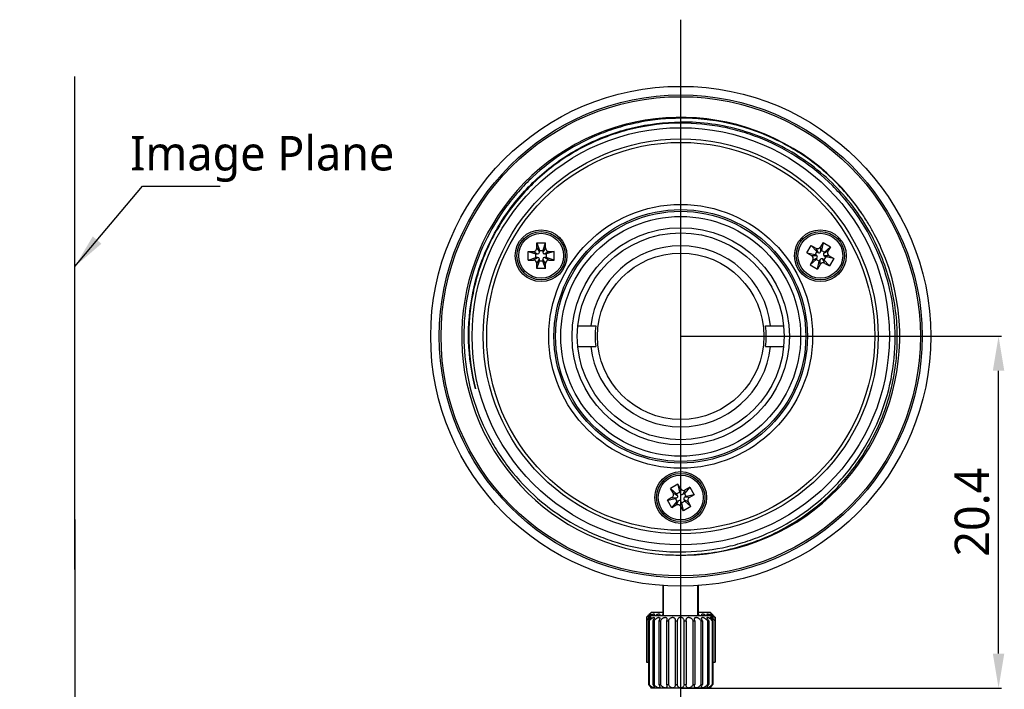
# Model space of a CAD drawing. Extents: x 678 to 799, y -56 to 8.
# Tile 8 of 8: x 742 to 799, y -37 to 2. Entities that reach past the tile are written whole.
import ezdxf

# ---------------------------------------------------------------- set-up
doc = ezdxf.new("R2010")
doc.units = 0
doc.header["$LTSCALE"] = 0.5
doc.header["$MEASUREMENT"] = 0
for name, color, linetype in [('1', 7, 'Continuous'), ('C-MOUNT_DXF_CONTINUOUS_LINE', 7, 'Continuous'), ('DIAPHRAGM-CYDXF_CONTINUOUS_LINE', 7, 'Continuous'), ('FLMC01-101_DXF_CONTINUOUS_LINE', 7, 'Continuous'), ('M1640_DXF_CONTINUOUS_LINE', 7, 'Continuous'), ('M2D5X4D5_DXF_CONTINUOUS_LINE', 7, 'Continuous'), ('PRESSING-RINDXF_CONTINUOUS_LINE', 7, 'Continuous')]:
    doc.layers.add(name, color=color, linetype=linetype)
doc.styles.get("Standard").update_dxf_attribs({"font": 'Roboto-Regular.ttf'})
doc.styles.add('TXT', font='Roboto-Regular.ttf')
doc.dimstyles.get("Standard").update_dxf_attribs({"dimtxt": 0.18, "dimasz": 0.18, "dimexe": 0.18, "dimexo": 0.0625, "dimgap": 0.09, "dimtad": 0, "dimdec": 4, "dimzin": 0, "dimdsep": 46, "dimtxsty": 'STANDARD', "dimcen": 0.09, "dimadec": 0, "dimazin": 0, "dimtfac": 1, "dimtdec": 4, "dimtofl": 0, "dimtmove": 0, "dimatfit": 3, "dimfxl": 1, "dimtolj": 1, "dimtzin": 0, "dimarcsym": 0})

# ---------------------------------------------------------------- blocks, each defined once
blk = doc.blocks.new('*D22')
at = {"layer": '1', "color": 0, "linetype": 'Continuous', "lineweight": -2}
for p, q in [((728.008, -30.012), (728.008, -48.488)), ((745.534, -29.741), (745.534, -48.488)), ((743.534, -48.308), (730.008, -48.308)), ((745.534, -48.308), (763.175, -48.308))]:
    blk.add_line(p, q, dxfattribs=at)
at = {"layer": '1', "color": 0, "linetype": 'Continuous'}
for points in [[(730.008, -47.974), (730.008, -48.641), (728.008, -48.308)], [(743.534, -48.641), (743.534, -47.974), (745.534, -48.308)]]:
    blk.add_solid(points, dxfattribs=at)
at = {"layer": 'Defpoints', "color": 0, "linetype": 'Continuous'}
for p in [(745.534, -29.679), (728.008, -29.95), (728.008, -48.308)]:
    blk.add_point(p, dxfattribs=at)
at = {"layer": '1', "color": 0, "linetype": 'Continuous', "insert": (755.822, -46.78), "char_height": 2, "attachment_point": 5}
blk.add_mtext('\\A1;17.526%%P0.2', dxfattribs=at)
blk = doc.blocks.new('*D23')
at = {"layer": '1', "color": 0, "linetype": 'Continuous', "lineweight": -2}
for p, q in [((745.535, -29.941), (745.535, -55.389)), ((688.135, -30.334), (688.135, -55.389)), ((743.535, -55.209), (690.135, -55.209))]:
    blk.add_line(p, q, dxfattribs=at)
at = {"layer": '1', "color": 0, "linetype": 'Continuous'}
for points in [[(690.135, -54.876), (690.135, -55.543), (688.135, -55.209)], [(743.535, -55.543), (743.535, -54.876), (745.535, -55.209)]]:
    blk.add_solid(points, dxfattribs=at)
at = {"layer": 'Defpoints', "color": 0, "linetype": 'Continuous'}
for p in [(745.535, -29.878), (688.135, -30.271), (688.135, -55.209)]:
    blk.add_point(p, dxfattribs=at)
at = {"layer": '1', "color": 0, "linetype": 'Continuous', "insert": (716.907, -53.682), "char_height": 2, "attachment_point": 5}
blk.add_mtext('\\A1;57.40%%P0.5', dxfattribs=at)
blk = doc.blocks.new('*D29')
at = {"layer": '1', "color": 0, "linetype": 'Continuous', "lineweight": -2}
for p, q in [((732.208, -26.882), (732.208, -41.625)), ((745.534, -26.882), (745.534, -41.625)), ((734.208, -41.445), (743.534, -41.445)), ((745.534, -41.445), (761.359, -41.445))]:
    blk.add_line(p, q, dxfattribs=at)
at = {"layer": '1', "color": 0, "linetype": 'Continuous'}
for points in [[(734.208, -41.112), (734.208, -41.778), (732.208, -41.445)], [(743.534, -41.778), (743.534, -41.112), (745.534, -41.445)]]:
    blk.add_solid(points, dxfattribs=at)
at = {"layer": 'Defpoints', "color": 0, "linetype": 'Continuous'}
for p in [(732.208, -26.82), (745.534, -26.82), (745.534, -41.445)]:
    blk.add_point(p, dxfattribs=at)
at = {"layer": '1', "color": 0, "linetype": 'Continuous', "insert": (755.034, -39.918), "char_height": 2, "attachment_point": 5}
blk.add_mtext('\\A1;13.33%%P0.1', dxfattribs=at)
blk = doc.blocks.new('*D28')
at = {"layer": '1', "color": 0, "linetype": 'Continuous', "lineweight": -2}
for p, q in [((780.73, -16.247), (799.28, -16.247)), ((799.1, -34.647), (799.1, -18.247)), ((780.714, -36.647), (799.28, -36.647))]:
    blk.add_line(p, q, dxfattribs=at)
at = {"layer": '1', "color": 0, "linetype": 'Continuous'}
for points in [[(799.433, -18.247), (798.767, -18.247), (799.1, -16.247)], [(798.767, -34.647), (799.433, -34.647), (799.1, -36.647)]]:
    blk.add_solid(points, dxfattribs=at)
at = {"layer": 'Defpoints', "color": 0, "linetype": 'Continuous'}
for p in [(780.668, -16.247), (799.1, -16.247), (780.651, -36.647)]:
    blk.add_point(p, dxfattribs=at)
at = {"layer": '1', "color": 0, "linetype": 'Continuous', "insert": (797.573, -26.447), "char_height": 2, "attachment_point": 5, "rotation": 90}
blk.add_mtext('\\A1;20.4', dxfattribs=at)

msp = doc.modelspace()

# ---------------------------------------------------------------- linework, layer by layer
for p, q in [((780.6677, -39.6211), (780.6677, 2.1194)), ((745.5337, -29.7656), (745.5337, -1.1726)), ((780.6677, -16.2468), (798.9486, -16.2468))]:
    msp.add_line(p, q)
at = {"layer": 'C-MOUNT_DXF_CONTINUOUS_LINE', "linetype": 'Continuous'}
for radius in [14, 13.9]:
    msp.add_circle((780.6677, -16.2468), radius, dxfattribs=at)
at = {"layer": 'C-MOUNT_DXF_CONTINUOUS_LINE', "color": 7, "linetype": 'Continuous'}
for centre, radius in [((780.6677, -16.2468), 12.1), ((780.6677, -16.2468), 11.45), ((780.6677, -16.2468), 11.25), ((780.6677, -16.2468), 7.65), ((780.6677, -16.2468), 7.35), ((772.5704, -11.5718), 1.5), ((788.765, -11.5718), 1.5), ((780.6677, -25.5968), 1.5)]:
    msp.add_circle(centre, radius, dxfattribs=at)
at = {"layer": 'C-MOUNT_DXF_CONTINUOUS_LINE', "linetype": 'Continuous'}
for centre, radius, start, end in [((780.6677, -16.2468), 12.7, 34.15611, 23.68027), ((780.5849, -16.2402), 12.6958, 262.72162, 270.40175), ((780.6256, -16.2192), 12.5342, 262.58251, 270.19227)]:
    msp.add_arc(centre, radius, start, end, dxfattribs=at)
at = {"layer": 'C-MOUNT_DXF_CONTINUOUS_LINE', "color": 7, "linetype": 'Continuous'}
for centre, radius, start, end in [((780.6911, -16.2863), 12.6947, 40.62556, 40.92737), ((780.6969, -16.2814), 12.6871, 36.36587, 40.62575), ((780.723, -16.2617), 12.6544, 34.34236, 36.3641), ((780.6765, -16.293), 12.7104, 30.86877, 34.34041), ((780.6545, -16.3063), 12.7362, 27.85666, 30.86979), ((780.688, -16.2888), 12.6983, 25.07925, 27.85716), ((780.7408, -16.2638), 12.64, 23.88377, 25.0782)]:
    msp.add_arc(centre, radius, start, end, dxfattribs=at)
at = {"layer": 'C-MOUNT_DXF_CONTINUOUS_LINE', "linetype": 'Continuous'}
for points, knots in [([(780.6677, -3.599), (779.8805, -3.6018), (778.6956, -3.7173), (777.1627, -4.0883), (775.6706, -4.601), (773.9059, -5.5005), (772.3398, -6.7134), (771.2402, -7.8445), (770.2513, -9.0736), (769.2378, -10.7762), (768.4257, -13.0088), (768.0446, -15.354), (768.1087, -17.7292), (768.6158, -20.0501), (769.3937, -21.8726), (770.2114, -23.2217), (771.152, -24.4882), (772.5456, -25.8963), (774.1789, -27.0173), (775.5923, -27.718), (777.0652, -28.2823), (778.2264, -28.5468), (779.0075, -28.6484)], [0, 0, 0, 0, 0.0624726, 0.0937609, 0.1250342, 0.1875078, 0.2499869, 0.2812608, 0.3125355, 0.3750213, 0.4375082, 0.4999901, 0.5624701, 0.6249537, 0.6874406, 0.7187183, 0.7499943, 0.8124727, 0.8749515, 0.9062223, 0.9374931, 1, 1, 1, 1]), ([(780.6677, -28.7533), (781.4802, -28.7503), (782.7036, -28.626), (784.2819, -28.2266), (785.8143, -27.6752), (787.6173, -26.7089), (789.1977, -25.41), (790.2912, -24.2033), (791.2615, -22.8954), (792.2272, -21.0914), (792.941, -18.7442), (793.1836, -16.3026), (792.9451, -13.8605), (792.2348, -11.5122), (791.2705, -9.7073), (790.3006, -8.3991), (789.2068, -7.1927), (787.6248, -5.8954), (785.8192, -4.9335), (784.2847, -4.3878), (782.7045, -3.9958), (781.4802, -3.8789), (780.6677, -3.8819)], [0, 0, 0, 0, 0.0624747, 0.0937641, 0.1250391, 0.1875139, 0.2499925, 0.2812695, 0.3125483, 0.3750343, 0.4375199, 0.5000007, 0.5624818, 0.6249675, 0.6874534, 0.7187324, 0.7500096, 0.8124873, 0.8749614, 0.9062367, 0.9375262, 1, 1, 1, 1]), ([(780.6739, -28.9357), (781.1948, -28.9321), (782.2371, -28.8607), (784.2837, -28.4634), (786.7276, -27.4968), (789.2829, -25.6564), (791.3104, -23.2465), (792.4561, -20.8811), (793.0021, -18.869), (793.2219, -17.3184), (793.2478, -15.7527), (793.0788, -14.1959), (792.7182, -12.6723), (792.3529, -11.6938), (792.1408, -11.2184)], [0, 0, 0, 0, 0.0625925, 0.1251487, 0.2500219, 0.3748996, 0.499776, 0.6246516, 0.68721, 0.7497678, 0.8123258, 0.874884, 0.9374416, 1, 1, 1, 1])]:
    msp.add_open_spline(points, degree=3, knots=knots, dxfattribs=at)
at = {"layer": 'C-MOUNT_DXF_CONTINUOUS_LINE', "color": 7, "linetype": 'Continuous'}
for points, knots in [([(768.7695, -19.297), (768.531, -18.3918), (768.261, -16.5198), (768.5039, -13.6988), (769.379, -11.0046), (770.8408, -8.5785), (772.8122, -6.545), (775.1916, -5.0084), (777.8542, -4.0466), (779.7317, -3.821), (780.6677, -3.8149)], [0, 0, 0, 0, 0.1250038, 0.2499951, 0.3750033, 0.5000081, 0.6250047, 0.7500017, 0.8749953, 1, 1, 1, 1]), ([(780.6677, -3.8819), (779.7342, -3.8853), (777.8612, -4.1053), (775.2037, -5.0587), (772.8279, -6.5866), (770.8583, -8.6112), (769.3964, -11.0282), (768.5186, -13.7134), (768.2701, -16.5261), (768.5344, -18.3936), (768.7695, -19.297)], [0, 0, 0, 0, 0.1250037, 0.2499965, 0.374993, 0.4999894, 0.6249944, 0.7500031, 0.8749952, 1, 1, 1, 1]), ([(790.2825, -7.97), (789.6889, -7.2854), (788.35, -6.0399), (785.9929, -4.6457), (783.3928, -3.7855), (781.5738, -3.5957), (780.6677, -3.599)], [0, 0, 0, 0, 0.2499837, 0.4999904, 0.7499869, 1, 1, 1, 1]), ([(792.1408, -11.2184), (791.8958, -10.669), (791.3255, -9.6043), (790.2502, -8.1478), (788.9761, -6.8611), (787.5299, -5.7714), (785.9419, -4.9016), (784.2446, -4.27), (782.4743, -3.8908), (781.2689, -3.8109), (780.6677, -3.8149)], [0, 0, 0, 0, 0.1249999, 0.2500002, 0.3750002, 0.5000031, 0.6250003, 0.7499853, 0.8750428, 1, 1, 1, 1])]:
    msp.add_open_spline(points, degree=3, knots=knots, dxfattribs=at)
at = {"layer": 'DIAPHRAGM-CYDXF_CONTINUOUS_LINE', "linetype": 'Continuous'}
msp.add_circle((780.6677, -16.2468), 14.5, dxfattribs=at)
at = {"layer": 'FLMC01-101_DXF_CONTINUOUS_LINE', "color": 7, "linetype": 'Continuous'}
for radius in [7.255, 6.955, 6.3, 6]:
    msp.add_circle((780.6677, -16.2468), radius, dxfattribs=at)
at = {"layer": 'M1640_DXF_CONTINUOUS_LINE', "color": 7, "linetype": 'Continuous'}
for p, q in [((772.3204, -10.8218), (772.8204, -10.8218)), ((772.3204, -10.8218), (772.4704, -11.2718)), ((772.3204, -11.1209), (772.3204, -10.8218)), ((772.8204, -10.8218), (772.8154, -10.8366)), ((772.8204, -11.1209), (772.8204, -10.8218)), ((788.9235, -10.7973), (788.774, -11.0564)), ((788.9235, -10.7973), (788.8284, -11.262)), ((788.9235, -10.7973), (789.3565, -11.0473)), ((771.8204, -11.3218), (772.1195, -11.3218)), ((771.8204, -11.3218), (772.2704, -11.4718)), ((771.8204, -11.8218), (771.8204, -11.3218)), ((772.1195, -11.3218), (772.3699, -11.4718)), ((772.3204, -11.1209), (772.4704, -11.3714)), ((772.4704, -11.2718), (772.6704, -11.2718)), ((772.4704, -11.3714), (772.4704, -11.2718)), ((772.811, -10.8499), (772.6704, -11.2718)), ((772.8204, -11.1209), (772.6704, -11.3714)), ((772.6704, -11.2718), (772.6704, -11.3714)), ((773.0212, -11.3218), (772.7708, -11.4718)), ((773.3204, -11.3218), (772.8704, -11.4718)), ((773.0212, -11.3218), (773.3204, -11.3218)), ((773.3204, -11.8218), (773.3204, -11.3218)), ((787.9905, -11.4134), (788.2405, -10.9803)), ((787.9905, -11.4134), (788.4552, -11.5084)), ((787.9905, -11.4134), (788.2495, -11.5629)), ((788.2405, -10.9803), (788.4995, -11.1299)), ((788.2405, -10.9803), (788.5552, -11.3352)), ((788.5552, -11.3352), (788.4552, -11.5084)), ((788.4995, -11.1299), (788.6414, -11.385)), ((788.5552, -11.3352), (788.6414, -11.385)), ((788.774, -11.0564), (788.7786, -11.3483)), ((788.7786, -11.3483), (788.8284, -11.262)), ((788.8284, -11.262), (789.0016, -11.362)), ((789.207, -11.3064), (788.9519, -11.4483)), ((789.0016, -11.362), (788.9519, -11.4483)), ((789.3565, -11.0473), (789.0016, -11.362)), ((789.3565, -11.0473), (789.207, -11.3064)), ((771.8204, -11.8218), (772.2704, -11.6718)), ((771.8204, -11.8218), (772.1195, -11.8218)), ((772.1195, -11.8218), (772.3699, -11.6718)), ((772.2704, -11.4718), (772.3699, -11.4718)), ((772.2704, -11.6718), (772.2704, -11.4718)), ((772.3699, -11.6718), (772.2704, -11.6718)), ((772.3204, -12.0227), (772.4704, -11.7723)), ((772.3204, -12.3218), (772.4704, -11.8718)), ((772.4704, -11.8718), (772.4704, -11.7723)), ((772.4704, -11.8718), (772.6704, -11.8718)), ((772.8204, -12.0227), (772.6704, -11.7723)), ((772.6704, -11.7723), (772.6704, -11.8718)), ((772.8204, -12.3218), (772.6704, -11.8718)), ((772.7708, -11.4718), (772.8704, -11.4718)), ((772.8704, -11.6718), (772.7708, -11.6718)), ((773.0212, -11.8218), (772.7708, -11.6718)), ((772.8704, -11.4718), (772.8704, -11.6718)), ((773.3204, -11.8218), (772.8704, -11.6718)), ((773.0212, -11.8218), (773.3204, -11.8218)), ((788.1735, -12.0964), (788.5284, -11.7817)), ((788.3231, -11.8373), (788.1735, -12.0964)), ((788.2495, -11.5629), (788.5414, -11.5582)), ((788.3231, -11.8373), (788.5782, -11.6954)), ((788.5414, -11.5582), (788.4552, -11.5084)), ((788.5284, -11.7817), (788.5782, -11.6954)), ((788.7016, -11.8817), (788.5284, -11.7817)), ((788.6065, -12.3464), (788.7016, -11.8817)), ((788.7514, -11.7954), (788.7016, -11.8817)), ((788.7561, -12.0873), (788.7514, -11.7954)), ((788.9748, -11.8084), (788.8886, -11.7587)), ((789.0305, -12.0138), (788.8886, -11.7587)), ((789.0748, -11.6352), (788.9748, -11.8084)), ((789.2699, -12.1412), (788.9748, -11.8084)), ((789.2805, -11.5808), (788.9886, -11.5855)), ((788.9886, -11.5855), (789.0748, -11.6352)), ((789.5395, -11.7303), (789.0748, -11.6352)), ((789.2805, -11.5808), (789.5395, -11.7303)), ((789.5395, -11.7303), (789.2895, -12.1634)), ((772.3204, -12.3218), (772.3204, -12.0227)), ((772.8204, -12.3218), (772.3204, -12.3218)), ((772.8204, -12.3218), (772.8204, -12.0227)), ((788.1735, -12.0964), (788.6065, -12.3464)), ((788.7561, -12.0873), (788.6065, -12.3464)), ((789.0305, -12.0138), (789.2895, -12.1634)), ((789.2895, -12.1634), (789.2792, -12.1517)), ((780.5092, -24.8223), (780.0762, -25.0723)), ((780.0762, -25.0723), (780.4311, -25.387)), ((780.2257, -25.3314), (780.0762, -25.0723)), ((780.6587, -25.0814), (780.5092, -24.8223)), ((780.5092, -24.8223), (780.6043, -25.287)), ((780.6587, -25.0814), (780.6541, -25.3733)), ((781.1922, -25.0053), (780.8775, -25.3602)), ((781.1922, -25.0053), (780.9332, -25.1549)), ((781.1922, -25.0053), (781.4422, -25.4384)), ((780.1522, -25.6058), (779.8932, -25.7553)), ((779.8932, -25.7553), (780.3579, -25.6602)), ((780.1522, -25.6058), (780.4441, -25.6105)), ((780.2257, -25.3314), (780.4809, -25.4733)), ((780.3579, -25.6602), (780.4441, -25.6105)), ((780.4579, -25.8334), (780.3579, -25.6602)), ((780.4311, -25.387), (780.6043, -25.287)), ((780.4809, -25.4733), (780.4311, -25.387)), ((780.6043, -25.287), (780.6541, -25.3733)), ((780.9332, -25.1549), (780.7913, -25.41)), ((780.7913, -25.41), (780.8775, -25.3602)), ((780.9775, -25.5334), (780.8775, -25.3602)), ((780.9775, -25.5334), (780.8913, -25.5832)), ((781.1832, -25.5879), (780.8913, -25.5832)), ((781.4422, -25.4384), (780.9775, -25.5334)), ((781.4422, -25.4384), (781.1832, -25.5879)), ((780.1432, -26.1884), (779.8932, -25.7553)), ((780.1432, -26.1884), (780.4579, -25.8334)), ((780.4022, -26.0388), (780.1432, -26.1884)), ((780.4022, -26.0388), (780.5441, -25.7837)), ((780.5441, -25.7837), (780.4579, -25.8334)), ((780.6766, -26.1123), (780.6813, -25.8204)), ((780.8262, -26.3714), (780.6766, -26.1123)), ((780.7311, -25.9067), (780.6813, -25.8204)), ((780.9043, -25.8067), (780.7311, -25.9067)), ((780.8262, -26.3714), (780.7311, -25.9067)), ((781.2592, -26.1214), (780.8262, -26.3714)), ((781.1096, -25.8623), (780.8545, -25.7204)), ((780.8545, -25.7204), (780.9043, -25.8067)), ((781.2592, -26.1214), (780.9043, -25.8067)), ((781.2592, -26.1214), (781.1096, -25.8623))]:
    msp.add_line(p, q, dxfattribs=at)
for centre, radius in [((772.5704, -11.5718), 1.4), ((772.5704, -11.5718), 1.3), ((788.765, -11.5718), 1.4), ((788.765, -11.5718), 1.3), ((780.6677, -25.5968), 1.4), ((780.6677, -25.5968), 1.3)]:
    msp.add_circle(centre, radius, dxfattribs=at)
for centre, major_axis, start_param, end_param in [((772.0984, -11.0999), (-0.1642, 0.1642), 2.403605, 3.8795803), ((772.3594, -11.3609), (-0.0821, 0.0821), -3.8795803, -2.403605), ((772.7813, -11.3609), (0.0821, 0.0821), 2.403605, 3.8795803), ((773.0423, -11.0999), (0.1642, 0.1642), 2.403605, 3.8795803), ((788.5923, -10.9272), (-0.0601, 0.2243), 2.403605, 3.8795803), ((788.6878, -11.2837), (-0.03, 0.1121), -3.8795803, -2.403605), ((789.4097, -11.3991), (0.2243, 0.0601), 2.403605, 3.8795803), ((772.0984, -12.0438), (-0.1642, -0.1642), 2.403605, 3.8795803), ((772.3594, -11.7828), (0.0821, 0.0821), -0.7379877, 0.7379877), ((772.7813, -11.7828), (0.0821, -0.0821), 2.403605, 3.8795803), ((773.0423, -12.0438), (0.1642, -0.1642), 2.403605, 3.8795803), ((788.1204, -11.7446), (-0.2243, -0.0601), 2.403605, 3.8795803), ((788.4769, -11.6491), (0.1121, 0.03), -0.7379877, 0.7379877), ((788.8422, -11.86), (-0.03, 0.1121), -0.7379877, 0.7379877), ((788.9378, -12.2165), (0.0601, -0.2243), 2.403605, 3.8795803), ((789.0532, -11.4946), (0.1121, 0.03), 2.403605, 3.8795803), ((780.8404, -24.9522), (0.0601, 0.2243), 2.403605, 3.8795803), ((780.0231, -25.4241), (-0.2243, 0.0601), 2.403605, 3.8795803), ((780.3795, -25.5196), (0.1121, -0.03), -0.7379877, 0.7379877), ((780.7449, -25.3087), (0.03, 0.1121), -3.8795803, -2.403605), ((780.9559, -25.6741), (0.1121, -0.03), 2.403605, 3.8795803), ((781.3123, -25.7696), (0.2243, -0.0601), 2.403605, 3.8795803), ((780.495, -26.2415), (-0.0601, -0.2243), 2.403605, 3.8795803), ((780.5905, -25.885), (0.03, 0.1121), -0.7379877, 0.7379877)]:
    msp.add_ellipse(centre, major_axis=major_axis, ratio=0.9094063, start_param=start_param, end_param=end_param, dxfattribs=at)
at = {"layer": 'M2D5X4D5_DXF_CONTINUOUS_LINE', "linetype": 'Continuous'}
for p, q in [((779.6427, -32.2468), (779.6427, -30.7106)), ((779.6427, -32.4468), (779.6427, -30.7106)), ((779.6677, -32.4468), (779.6677, -30.7123)), ((781.6677, -32.4468), (781.6677, -30.7123)), ((781.6927, -32.2468), (781.6927, -30.7106)), ((781.6927, -32.4468), (781.6927, -30.7106)), ((778.6777, -32.5468), (778.6938, -32.5468)), ((778.6777, -32.5468), (778.6777, -32.7468)), ((778.6938, -32.5468), (778.6938, -32.7306)), ((778.7972, -32.5468), (778.8444, -32.5468)), ((778.7972, -32.5468), (778.7972, -32.6236)), ((778.8136, -32.406), (778.8084, -32.4116)), ((778.8181, -32.4011), (778.8136, -32.406)), ((778.8444, -32.5468), (778.8444, -32.5726)), ((778.8641, -32.3508), (778.8677, -32.3469)), ((778.8677, -32.3469), (778.8641, -32.3508)), ((778.8677, -32.5469), (778.8673, -32.5472)), ((778.8675, -32.5471), (778.8677, -32.5469)), ((778.8677, -32.5469), (778.8675, -32.5471)), ((778.9677, -32.2468), (778.8677, -32.3468)), ((778.9677, -32.4468), (778.8677, -32.5468)), ((778.9677, -32.2468), (779.6677, -32.2468)), ((778.9677, -32.4468), (782.3677, -32.4468)), ((781.6677, -32.2468), (782.3677, -32.2468)), ((782.3677, -32.2468), (782.4677, -32.3468)), ((782.3677, -32.4468), (782.4677, -32.5468)), ((782.4713, -32.3508), (782.4677, -32.3469)), ((782.4713, -32.3508), (782.4677, -32.3469)), ((782.4677, -32.5469), (782.4679, -32.5471)), ((782.468, -32.5472), (782.4677, -32.5469)), ((782.4679, -32.5471), (782.4677, -32.5469)), ((782.491, -32.5468), (782.5382, -32.5468)), ((782.491, -32.5468), (782.491, -32.5725)), ((782.5218, -32.406), (782.5173, -32.4012)), ((782.5269, -32.4115), (782.5218, -32.406)), ((782.5382, -32.5468), (782.5382, -32.6235)), ((782.6416, -32.5468), (782.6577, -32.5468)), ((782.6416, -32.5468), (782.6416, -32.7304)), ((782.6577, -32.5468), (782.6577, -32.7468)), ((778.6776, -32.7468), (778.6937, -32.7468)), ((778.6776, -32.7468), (778.6776, -35.1468)), ((778.6937, -32.7468), (778.6937, -35.1468)), ((778.7969, -32.7468), (778.8441, -32.7468)), ((778.7969, -32.7468), (778.7969, -36.4468)), ((778.8441, -32.7468), (778.8441, -36.4468)), ((779.0437, -32.7468), (779.1187, -32.7468)), ((779.0437, -32.7468), (779.0437, -36.4468)), ((779.1187, -32.7468), (779.1187, -36.4468)), ((779.4011, -32.7468), (779.499, -32.7468)), ((779.4011, -32.7468), (779.4011, -36.4468)), ((779.499, -32.7468), (779.499, -36.4468)), ((779.8449, -32.7468), (779.9589, -32.7468)), ((779.8449, -32.7468), (779.8449, -36.4468)), ((779.9589, -32.7468), (779.9589, -36.4468)), ((780.3447, -32.7468), (780.4671, -32.7468)), ((780.3447, -32.7468), (780.3447, -36.4468)), ((780.4671, -32.7468), (780.4671, -36.4468)), ((780.8666, -32.7468), (780.9889, -32.7468)), ((780.8666, -36.4468), (780.8666, -32.7468)), ((780.9889, -32.7468), (780.9889, -36.4468)), ((781.3748, -32.7468), (781.4889, -32.7468)), ((781.3748, -32.7468), (781.3748, -36.4468)), ((781.4889, -32.7468), (781.4889, -36.4468)), ((781.835, -32.7468), (781.9329, -32.7468)), ((781.835, -32.7468), (781.835, -36.4468)), ((781.9329, -32.7468), (781.9329, -36.4468)), ((782.2155, -32.7468), (782.2907, -32.7468)), ((782.2155, -32.7468), (782.2155, -36.4468)), ((782.2907, -32.7468), (782.2907, -36.4468)), ((782.4906, -32.7468), (782.5379, -32.7468)), ((782.4906, -32.7468), (782.4906, -36.4468)), ((782.5379, -32.7468), (782.5379, -36.4468)), ((782.6414, -32.7468), (782.6576, -32.7468)), ((782.6414, -32.7468), (782.6414, -35.1468)), ((782.6576, -32.7468), (782.6576, -35.1468)), ((778.6776, -35.1468), (778.7969, -35.1468)), ((782.5379, -35.1468), (782.6576, -35.1468)), ((778.7969, -36.4468), (778.8441, -36.4468)), ((779.0437, -36.4468), (779.1187, -36.4468)), ((779.4011, -36.4468), (779.499, -36.4468)), ((779.8449, -36.4468), (779.9589, -36.4468)), ((780.3447, -36.4468), (780.4671, -36.4468)), ((780.8666, -36.4468), (780.9889, -36.4468)), ((781.3748, -36.4468), (781.4889, -36.4468)), ((781.835, -36.4468), (781.9329, -36.4468)), ((782.2155, -36.4468), (782.2907, -36.4468)), ((782.4906, -36.4468), (782.5379, -36.4468)), ((778.9356, -36.6393), (778.9348, -36.6435)), ((778.9348, -36.6435), (778.9374, -36.646)), ((778.9374, -36.646), (778.9383, -36.6468)), ((779.1084, -36.6468), (778.9383, -36.6468)), ((782.2261, -36.6468), (779.1084, -36.6468)), ((782.3966, -36.6468), (782.2261, -36.6468)), ((782.3966, -36.6468), (782.4001, -36.6435)), ((782.3979, -36.646), (782.3971, -36.6468)), ((782.4005, -36.6435), (782.3979, -36.646)), ((782.4001, -36.6435), (782.3993, -36.6393)), ((782.4005, -36.6337), (782.4005, -36.6435))]:
    msp.add_line(p, q, dxfattribs=at)
for centre, radius, start, end in [((774.9112, -28.777), 5.329, 314.97416, 316.99694), ((775.1568, -29.0063), 4.993, 317.16341, 317.60709), ((775.2414, -29.0833), 4.8785, 317.60453, 317.9542), ((779.7351, -33.3406), 1.193, 137.54842, 138.29516), ((779.6284, -33.2163), 1.0295, 130.64567, 131.3286), ((781.5819, -33.3557), 1.2168, 42.39208, 48.40669), ((786.1737, -29.0109), 4.9863, 222.05278, 222.39276), ((781.6005, -33.3404), 1.1927, 41.70486, 42.45189), ((786.2303, -28.9588), 5.0632, 222.39673, 222.83428), ((786.4933, -28.7101), 5.4252, 223.02023, 225.00786), ((782.4374, -36.6421), 0.0384, 167.19459, 167.98216)]:
    msp.add_arc(centre, radius, start, end, dxfattribs=at)
for points, knots in [([(778.8675, -32.5471), (778.86, -32.5553), (778.8373, -32.5805), (778.7952, -32.6259), (778.7394, -32.6844), (778.6988, -32.7257), (778.6776, -32.7468)], [0, 0, 0, 0, 0.1205596, 0.3697708, 0.6739159, 1, 1, 1, 1]), ([(778.6937, -32.7468), (778.706, -32.7342), (778.731, -32.7091), (778.7687, -32.6723), (778.8004, -32.6424), (778.8256, -32.6196), (778.8439, -32.6036), (778.8615, -32.5887), (778.8783, -32.5753), (778.8938, -32.5639), (778.9058, -32.556), (778.9144, -32.5513), (778.9198, -32.5489), (778.9245, -32.5473), (778.9284, -32.5467), (778.9317, -32.5471), (778.9351, -32.5492), (778.9356, -32.5524), (778.9356, -32.5544)], [0, 0, 0, 0, 0.1645104, 0.3294584, 0.4913228, 0.5698158, 0.6456504, 0.7178513, 0.7849825, 0.8453553, 0.8966685, 0.9182284, 0.9367339, 0.9520278, 0.9641735, 0.9736952, 0.98174, 1, 1, 1, 1]), ([(778.6938, -32.5468), (778.7062, -32.5342), (778.7311, -32.5091), (778.7689, -32.4723), (778.8006, -32.4424), (778.8258, -32.4196), (778.844, -32.4036), (778.8617, -32.3887), (778.8785, -32.3753), (778.8939, -32.3639), (778.9059, -32.356), (778.9146, -32.3513), (778.92, -32.3489), (778.9247, -32.3473), (778.9287, -32.3467), (778.9319, -32.3471), (778.9353, -32.3492), (778.9358, -32.3524), (778.9358, -32.3544)], [0, 0, 0, 0, 0.1644717, 0.3293878, 0.4912289, 0.5697139, 0.6455436, 0.7177431, 0.784877, 0.8452575, 0.8965843, 0.9181536, 0.9366702, 0.9519773, 0.9641379, 0.9736753, 0.9817335, 1, 1, 1, 1]), ([(778.9358, -32.3544), (778.9358, -32.3566), (778.935, -32.3615), (778.931, -32.3729), (778.9223, -32.3899), (778.9084, -32.4123), (778.8908, -32.4372), (778.8705, -32.4636), (778.8397, -32.5009), (778.8147, -32.5285), (778.7972, -32.5468)], [0, 0, 0, 0, 0.0269074, 0.0617374, 0.1521937, 0.2645943, 0.3930283, 0.5333567, 0.6827011, 1, 1, 1, 1]), ([(778.8441, -32.7468), (778.857, -32.7323), (778.8839, -32.7036), (778.9266, -32.662), (778.964, -32.629), (778.995, -32.6044), (779.0181, -32.5875), (779.0409, -32.5726), (779.0628, -32.5602), (779.0832, -32.5514), (779.0991, -32.5472), (779.1102, -32.5467), (779.1171, -32.5476), (779.1229, -32.5498), (779.1293, -32.5544), (779.1344, -32.5636), (779.1352, -32.572), (779.1352, -32.5764)], [0, 0, 0, 0, 0.1526901, 0.309651, 0.4672177, 0.5447202, 0.6201657, 0.692127, 0.7587636, 0.8176046, 0.8663962, 0.8867351, 0.9046207, 0.9205639, 0.935416, 0.9653099, 1, 1, 1, 1]), ([(778.8548, -32.5353), (778.8695, -32.5193), (778.8999, -32.4878), (778.9319, -32.4578), (778.9485, -32.4432)], [0, 0, 0, 0, 0.4948429, 1, 1, 1, 1]), ([(778.9578, -32.4352), (778.9776, -32.4182), (779.0074, -32.3944), (779.0484, -32.368), (779.0728, -32.3556), (779.0909, -32.3493), (779.1026, -32.3469), (779.1129, -32.3467), (779.1215, -32.3487), (779.1283, -32.3531), (779.1328, -32.3596), (779.1352, -32.3676), (779.1356, -32.3733), (779.1356, -32.3764)], [0, 0, 0, 0, 0.3507896, 0.512879, 0.656174, 0.7177917, 0.7713091, 0.8166079, 0.8549381, 0.889065, 0.9227908, 0.9592034, 1, 1, 1, 1]), ([(779.1356, -32.3764), (779.1356, -32.3815), (779.1343, -32.3926), (779.1276, -32.4166), (779.1194, -32.4346), (779.1131, -32.4468)], [0, 0, 0, 0, 0.2077009, 0.446244, 1, 1, 1, 1]), ([(779.1187, -32.7468), (779.1311, -32.7302), (779.1582, -32.6973), (779.204, -32.6507), (779.2552, -32.6074), (779.3019, -32.5766), (779.3408, -32.5581), (779.3686, -32.5491), (779.3944, -32.5458), (779.4168, -32.5489), (779.4343, -32.5586), (779.4457, -32.5735), (779.4518, -32.5914), (779.4528, -32.6042), (779.4528, -32.6108)], [0, 0, 0, 0, 0.139029, 0.2859778, 0.4375682, 0.5882005, 0.6598237, 0.7258364, 0.7837002, 0.8325934, 0.874778, 0.9146169, 0.9557539, 1, 1, 1, 1]), ([(779.2103, -32.4468), (779.2226, -32.4356), (779.2481, -32.4141), (779.2884, -32.3854), (779.33, -32.3623), (779.3653, -32.3497), (779.3919, -32.3463), (779.409, -32.3474), (779.4236, -32.352), (779.4354, -32.3599), (779.444, -32.3703), (779.4518, -32.3871), (779.4535, -32.4013), (779.4535, -32.4108)], [0, 0, 0, 0, 0.1600375, 0.3204087, 0.4757325, 0.6163919, 0.6777341, 0.7320256, 0.7799603, 0.8236999, 0.8658097, 0.9085037, 1, 1, 1, 1]), ([(779.4535, -32.4108), (779.4535, -32.4137), (779.453, -32.4258), (779.4509, -32.4379), (779.4488, -32.4468)], [0, 0, 0, 0, 0.2385955, 1, 1, 1, 1]), ([(779.499, -32.7468), (779.5093, -32.7279), (779.5342, -32.6903), (779.5809, -32.6382), (779.6282, -32.5993), (779.6713, -32.5732), (779.7059, -32.5576), (779.741, -32.5479), (779.7749, -32.5457), (779.8051, -32.5516), (779.8296, -32.5649), (779.8475, -32.5835), (779.8592, -32.6055), (779.8657, -32.6296), (779.8669, -32.6463), (779.8669, -32.6547)], [0, 0, 0, 0, 0.1259834, 0.2626096, 0.4078965, 0.4825583, 0.556947, 0.6287022, 0.6949186, 0.7538471, 0.806385, 0.85517, 0.902702, 0.9506604, 1, 1, 1, 1]), ([(779.5754, -32.4468), (779.5889, -32.4333), (779.618, -32.4075), (779.6504, -32.3858), (779.6677, -32.3764)], [0, 0, 0, 0, 0.4916961, 1, 1, 1, 1]), ([(779.9589, -32.7468), (779.9654, -32.7258), (779.985, -32.6832), (780.0297, -32.6251), (780.0808, -32.5838), (780.1302, -32.5594), (780.1712, -32.5478), (780.2127, -32.5455), (780.2512, -32.5533), (780.2837, -32.5696), (780.3091, -32.5916), (780.3277, -32.6174), (780.3445, -32.6544), (780.3492, -32.6848), (780.3492, -32.7046)], [0, 0, 0, 0, 0.115292, 0.2418395, 0.3804255, 0.4539639, 0.5285273, 0.6012443, 0.669141, 0.7313218, 0.7888634, 0.8433495, 0.8961284, 1, 1, 1, 1]), ([(780.6669, -32.5468), (780.6515, -32.5468), (780.6212, -32.5508), (780.58, -32.567), (780.5453, -32.5904), (780.5092, -32.6264), (780.4783, -32.6784), (780.4682, -32.7245), (780.4671, -32.7468)], [0, 0, 0, 0, 0.1490621, 0.2916947, 0.4256068, 0.5513728, 0.7834977, 1, 1, 1, 1]), ([(780.8666, -32.7468), (780.8654, -32.7245), (780.8553, -32.6784), (780.8246, -32.6264), (780.7885, -32.5904), (780.7538, -32.567), (780.7125, -32.5508), (780.6823, -32.5468), (780.6669, -32.5468)], [0, 0, 0, 0, 0.2165281, 0.4486343, 0.5743832, 0.7082775, 0.8509015, 1, 1, 1, 1]), ([(780.9845, -32.7046), (780.9845, -32.6847), (780.9892, -32.6544), (781.006, -32.6174), (781.0247, -32.5916), (781.0501, -32.5695), (781.0827, -32.5533), (781.1212, -32.5455), (781.1627, -32.5478), (781.2037, -32.5594), (781.253, -32.5839), (781.3041, -32.6252), (781.3488, -32.6832), (781.3684, -32.7258), (781.3748, -32.7468)], [0, 0, 0, 0, 0.1038941, 0.1566995, 0.2112161, 0.2687972, 0.3310374, 0.398988, 0.4717305, 0.5462646, 0.6197522, 0.7582739, 0.8847571, 1, 1, 1, 1]), ([(781.4669, -32.6547), (781.4669, -32.6463), (781.4682, -32.6296), (781.4747, -32.6055), (781.4864, -32.5835), (781.5043, -32.5649), (781.5288, -32.5516), (781.5591, -32.5457), (781.593, -32.5479), (781.6282, -32.5576), (781.6627, -32.5732), (781.7058, -32.5993), (781.7531, -32.6382), (781.7998, -32.6903), (781.8247, -32.7279), (781.835, -32.7468)], [0, 0, 0, 0, 0.0493436, 0.0973159, 0.1448773, 0.1937085, 0.2463027, 0.3052869, 0.371551, 0.4432954, 0.517641, 0.5922856, 0.7375148, 0.8740771, 1, 1, 1, 1]), ([(781.6678, -32.3764), (781.685, -32.3859), (781.7174, -32.4075), (781.7465, -32.4333), (781.76, -32.4468)], [0, 0, 0, 0, 0.5083182, 1, 1, 1, 1]), ([(781.8813, -32.6108), (781.8813, -32.6042), (781.8824, -32.5914), (781.8884, -32.5735), (781.8999, -32.5586), (781.9175, -32.5489), (781.9399, -32.5458), (781.9656, -32.5491), (781.9935, -32.5581), (782.0324, -32.5766), (782.0791, -32.6074), (782.1303, -32.6507), (782.176, -32.6973), (782.2032, -32.7302), (782.2155, -32.7468)], [0, 0, 0, 0, 0.0442483, 0.0854002, 0.1252947, 0.1675437, 0.2164791, 0.2743953, 0.3404196, 0.4120111, 0.5626187, 0.714156, 0.8610378, 1, 1, 1, 1]), ([(781.8819, -32.4108), (781.8819, -32.4013), (781.8836, -32.3871), (781.8914, -32.3703), (781.9, -32.3599), (781.9118, -32.352), (781.9264, -32.3474), (781.9435, -32.3463), (781.9626, -32.3487), (781.9829, -32.3543), (782.0115, -32.3657), (782.047, -32.3854), (782.0873, -32.4141), (782.1128, -32.4356), (782.1251, -32.4468)], [0, 0, 0, 0, 0.0914876, 0.1341725, 0.1763033, 0.2200435, 0.2680042, 0.322291, 0.3836438, 0.4515014, 0.5244709, 0.679715, 0.8400282, 1, 1, 1, 1]), ([(781.8866, -32.4468), (781.8859, -32.4437), (781.8833, -32.4319), (781.8819, -32.4197), (781.8819, -32.4108)], [0, 0, 0, 0, 0.2616782, 1, 1, 1, 1]), ([(782.1993, -32.5764), (782.1993, -32.572), (782.2001, -32.5636), (782.2053, -32.5544), (782.2116, -32.5498), (782.2175, -32.5476), (782.2244, -32.5467), (782.2355, -32.5472), (782.2514, -32.5514), (782.2718, -32.5603), (782.2938, -32.5726), (782.3166, -32.5875), (782.3397, -32.6044), (782.3706, -32.629), (782.4081, -32.662), (782.4507, -32.7036), (782.4777, -32.7323), (782.4906, -32.7468)], [0, 0, 0, 0, 0.0347046, 0.0646281, 0.0795176, 0.0954846, 0.1133961, 0.1337883, 0.1826058, 0.2414804, 0.3080925, 0.3800596, 0.4554872, 0.5329777, 0.6904914, 0.8473812, 1, 1, 1, 1]), ([(782.1997, -32.3764), (782.1997, -32.3732), (782.2002, -32.3672), (782.2029, -32.3589), (782.208, -32.3523), (782.2155, -32.348), (782.225, -32.3465), (782.2362, -32.3474), (782.2489, -32.3507), (782.2685, -32.3583), (782.2945, -32.3724), (782.3376, -32.4015), (782.369, -32.4274), (782.3896, -32.4457)], [0, 0, 0, 0, 0.0398587, 0.0752791, 0.1081786, 0.1420915, 0.1809861, 0.2275518, 0.2825931, 0.3456916, 0.4909478, 0.6532103, 1, 1, 1, 1]), ([(782.2223, -32.4468), (782.2159, -32.4346), (782.2078, -32.4166), (782.2011, -32.3926), (782.1997, -32.3815), (782.1997, -32.3764)], [0, 0, 0, 0, 0.5537481, 0.7922849, 1, 1, 1, 1]), ([(782.3993, -32.5544), (782.3993, -32.5524), (782.3999, -32.5492), (782.4033, -32.547), (782.4065, -32.5467), (782.4105, -32.5473), (782.4152, -32.5489), (782.4206, -32.5513), (782.4293, -32.556), (782.4413, -32.5639), (782.4567, -32.5753), (782.4735, -32.5887), (782.4912, -32.6036), (782.5095, -32.6196), (782.5346, -32.6424), (782.5664, -32.6723), (782.6041, -32.7091), (782.6291, -32.7342), (782.6414, -32.7468)], [0, 0, 0, 0, 0.018276, 0.0263422, 0.0359108, 0.0481127, 0.0634141, 0.0819342, 0.1035227, 0.1548579, 0.2152203, 0.2823627, 0.3545505, 0.4303836, 0.5088523, 0.670675, 0.8355564, 1, 1, 1, 1]), ([(782.3995, -32.3544), (782.3995, -32.3524), (782.4001, -32.3492), (782.4035, -32.347), (782.4067, -32.3467), (782.4107, -32.3473), (782.4154, -32.3489), (782.4208, -32.3513), (782.4294, -32.356), (782.4414, -32.3639), (782.4569, -32.3753), (782.4737, -32.3887), (782.4913, -32.4036), (782.5096, -32.4196), (782.5348, -32.4424), (782.5665, -32.4723), (782.6043, -32.5091), (782.6292, -32.5342), (782.6416, -32.5468)], [0, 0, 0, 0, 0.0182694, 0.0263223, 0.0358752, 0.0480621, 0.0633504, 0.0818593, 0.1034385, 0.1547601, 0.2151148, 0.2822545, 0.3544437, 0.4302818, 0.5087583, 0.6706044, 0.8355177, 1, 1, 1, 1]), ([(782.5382, -32.5468), (782.5207, -32.5285), (782.4957, -32.5009), (782.4649, -32.4636), (782.4445, -32.4372), (782.427, -32.4123), (782.4131, -32.3899), (782.4044, -32.3729), (782.4004, -32.3615), (782.3995, -32.3566), (782.3995, -32.3544)], [0, 0, 0, 0, 0.3172734, 0.4666189, 0.6069347, 0.7353775, 0.8477805, 0.9382359, 0.9730918, 1, 1, 1, 1]), ([(782.6576, -32.7468), (782.6167, -32.7059), (782.5604, -32.648), (782.4981, -32.5805), (782.4753, -32.5553), (782.4679, -32.5471)], [0, 0, 0, 0, 0.6300698, 0.8792425, 1, 1, 1, 1]), ([(778.9356, -32.5544), (778.9356, -32.5566), (778.9347, -32.5615), (778.9308, -32.5729), (778.9221, -32.5899), (778.9081, -32.6123), (778.8906, -32.6372), (778.8702, -32.6636), (778.8394, -32.7009), (778.8143, -32.7285), (778.7969, -32.7468)], [0, 0, 0, 0, 0.0269077, 0.061742, 0.1522098, 0.2646195, 0.3930582, 0.5333865, 0.6827259, 1, 1, 1, 1]), ([(779.1352, -32.5764), (779.1352, -32.5821), (779.1335, -32.5945), (779.1254, -32.6213), (779.1079, -32.6576), (779.0793, -32.7023), (779.0562, -32.7319), (779.0437, -32.7468)], [0, 0, 0, 0, 0.0877541, 0.1896201, 0.4276327, 0.7009182, 1, 1, 1, 1]), ([(779.4528, -32.6108), (779.4528, -32.6215), (779.4498, -32.644), (779.4348, -32.6908), (779.4159, -32.7248), (779.4011, -32.7468)], [0, 0, 0, 0, 0.2173999, 0.4580428, 1, 1, 1, 1]), ([(779.8669, -32.6547), (779.8669, -32.6622), (779.8647, -32.694), (779.8549, -32.7248), (779.8449, -32.7468)], [0, 0, 0, 0, 0.2371193, 1, 1, 1, 1]), ([(780.3492, -32.7046), (780.3492, -32.7081), (780.3488, -32.7223), (780.3469, -32.7364), (780.3447, -32.7468)], [0, 0, 0, 0, 0.2478497, 1, 1, 1, 1]), ([(780.9889, -32.7468), (780.9882, -32.7433), (780.9856, -32.7294), (780.9845, -32.7152), (780.9845, -32.7046)], [0, 0, 0, 0, 0.2526902, 1, 1, 1, 1]), ([(781.4889, -32.7468), (781.4854, -32.7392), (781.4735, -32.7099), (781.4669, -32.678), (781.4669, -32.6547)], [0, 0, 0, 0, 0.2646234, 1, 1, 1, 1]), ([(781.9329, -32.7468), (781.9181, -32.7248), (781.8992, -32.6908), (781.8843, -32.644), (781.8813, -32.6215), (781.8813, -32.6108)], [0, 0, 0, 0, 0.5419177, 0.7825553, 1, 1, 1, 1]), ([(782.2907, -32.7468), (782.2781, -32.7319), (782.2551, -32.7023), (782.2305, -32.6639), (782.2152, -32.6341), (782.2067, -32.6136), (782.201, -32.5945), (782.1993, -32.5821), (782.1993, -32.5764)], [0, 0, 0, 0, 0.2990201, 0.5722536, 0.6964566, 0.8104082, 0.9122454, 1, 1, 1, 1]), ([(782.5379, -32.7468), (782.5204, -32.7285), (782.4954, -32.7009), (782.4646, -32.6636), (782.4442, -32.6372), (782.4267, -32.6123), (782.4128, -32.5899), (782.4041, -32.5729), (782.4002, -32.5615), (782.3993, -32.5566), (782.3993, -32.5544)], [0, 0, 0, 0, 0.3172982, 0.4666486, 0.6069645, 0.7354026, 0.8477965, 0.9382404, 0.973092, 1, 1, 1, 1]), ([(778.7969, -36.4468), (778.8125, -36.4632), (778.8419, -36.4955), (778.8757, -36.5366), (778.899, -36.5682), (778.9134, -36.5897), (778.9249, -36.609), (778.9308, -36.6214), (778.9329, -36.6271)], [0, 0, 0, 0, 0.2993249, 0.5770011, 0.7036546, 0.8189491, 0.9193192, 1, 1, 1, 1]), ([(779.1084, -36.6468), (779.1042, -36.6468), (779.0948, -36.6455), (779.0802, -36.641), (779.0642, -36.6339), (779.0409, -36.6214), (779.0111, -36.6017), (778.9757, -36.5744), (778.9408, -36.5444), (778.896, -36.5025), (778.8642, -36.4695), (778.8441, -36.4468)], [0, 0, 0, 0, 0.0382288, 0.083833, 0.1360134, 0.1934958, 0.3194677, 0.4538478, 0.5917065, 0.73, 1, 1, 1, 1]), ([(779.0437, -36.4468), (779.0562, -36.4618), (779.0793, -36.4914), (779.1079, -36.5361), (779.1254, -36.5724), (779.1335, -36.5992), (779.1352, -36.6116), (779.1352, -36.6173)], [0, 0, 0, 0, 0.2990943, 0.5723539, 0.8103717, 0.9122333, 1, 1, 1, 1]), ([(779.3943, -36.6468), (779.3821, -36.6468), (779.3558, -36.6417), (779.3174, -36.6253), (779.2788, -36.6022), (779.2294, -36.5658), (779.1744, -36.515), (779.1358, -36.4699), (779.1187, -36.4468)], [0, 0, 0, 0, 0.1049241, 0.2268858, 0.3576086, 0.4910515, 0.7536022, 1, 1, 1, 1]), ([(779.4011, -36.4468), (779.4159, -36.4689), (779.4348, -36.5029), (779.4498, -36.5497), (779.4528, -36.5722), (779.4528, -36.5829)], [0, 0, 0, 0, 0.5419527, 0.7826038, 1, 1, 1, 1]), ([(779.767, -36.6468), (779.7528, -36.6468), (779.7232, -36.6422), (779.681, -36.6258), (779.641, -36.6027), (779.5932, -36.5666), (779.5433, -36.516), (779.5116, -36.4701), (779.499, -36.4468)], [0, 0, 0, 0, 0.1230451, 0.2550626, 0.3891548, 0.5211715, 0.7717753, 1, 1, 1, 1]), ([(779.8669, -36.539), (779.8669, -36.5521), (779.8639, -36.5781), (779.8495, -36.6081), (779.831, -36.627), (779.813, -36.6382), (779.7912, -36.6454), (779.7753, -36.6468), (779.767, -36.6468)], [0, 0, 0, 0, 0.2375334, 0.4683235, 0.5872322, 0.7128913, 0.8495805, 1, 1, 1, 1]), ([(779.8449, -36.4468), (779.8484, -36.4545), (779.8603, -36.4838), (779.8669, -36.5157), (779.8669, -36.539)], [0, 0, 0, 0, 0.2646934, 1, 1, 1, 1]), ([(780.201, -36.6468), (780.1857, -36.6468), (780.1548, -36.6426), (780.1117, -36.6263), (780.073, -36.6031), (780.0297, -36.5672), (779.988, -36.5163), (779.9659, -36.4699), (779.9589, -36.4468)], [0, 0, 0, 0, 0.1381595, 0.2775467, 0.4130999, 0.5427697, 0.7829477, 1, 1, 1, 1]), ([(780.3492, -36.4891), (780.3492, -36.5072), (780.3441, -36.5442), (780.3225, -36.5866), (780.2955, -36.6148), (780.269, -36.6325), (780.2369, -36.6443), (780.2132, -36.6468), (780.201, -36.6468)], [0, 0, 0, 0, 0.2257863, 0.4560173, 0.5780295, 0.7078762, 0.8482845, 1, 1, 1, 1]), ([(780.3447, -36.4468), (780.3454, -36.4503), (780.348, -36.4643), (780.3492, -36.4785), (780.3492, -36.4891)], [0, 0, 0, 0, 0.2527335, 1, 1, 1, 1]), ([(780.6669, -36.6468), (780.6515, -36.6468), (780.6212, -36.6429), (780.58, -36.6267), (780.5453, -36.6033), (780.5092, -36.5673), (780.4783, -36.5153), (780.4682, -36.4692), (780.4671, -36.4468)], [0, 0, 0, 0, 0.1490621, 0.2916947, 0.4256068, 0.5513728, 0.7834977, 1, 1, 1, 1]), ([(780.8666, -36.4468), (780.8654, -36.4692), (780.8553, -36.5153), (780.8246, -36.5673), (780.7885, -36.6033), (780.7538, -36.6267), (780.7125, -36.6429), (780.6823, -36.6468), (780.6669, -36.6468)], [0, 0, 0, 0, 0.2165281, 0.4486343, 0.5743832, 0.7082775, 0.8509015, 1, 1, 1, 1]), ([(780.9845, -36.4891), (780.9845, -36.4855), (780.9848, -36.4714), (780.9867, -36.4573), (780.9889, -36.4468)], [0, 0, 0, 0, 0.2478484, 1, 1, 1, 1]), ([(781.1328, -36.6468), (781.1206, -36.6468), (781.097, -36.6443), (781.0648, -36.6325), (781.0382, -36.6148), (781.0112, -36.5866), (780.9896, -36.5442), (780.9845, -36.5072), (780.9845, -36.4891)], [0, 0, 0, 0, 0.1516977, 0.292128, 0.4220026, 0.5440369, 0.774273, 1, 1, 1, 1]), ([(781.3748, -36.4468), (781.3678, -36.4699), (781.3458, -36.5163), (781.3041, -36.5672), (781.2608, -36.6031), (781.2222, -36.6263), (781.179, -36.6426), (781.1481, -36.6468), (781.1328, -36.6468)], [0, 0, 0, 0, 0.2170336, 0.4571814, 0.5868403, 0.7223889, 0.8617862, 1, 1, 1, 1]), ([(781.4669, -36.539), (781.4669, -36.5314), (781.4691, -36.4997), (781.4788, -36.4689), (781.4889, -36.4468)], [0, 0, 0, 0, 0.2371429, 1, 1, 1, 1]), ([(781.567, -36.6468), (781.5587, -36.6468), (781.5428, -36.6454), (781.5209, -36.6382), (781.5029, -36.627), (781.4844, -36.6081), (781.47, -36.5781), (781.4669, -36.5521), (781.4669, -36.539)], [0, 0, 0, 0, 0.1504234, 0.2871386, 0.4128409, 0.5317771, 0.7625606, 1, 1, 1, 1]), ([(781.835, -36.4468), (781.8224, -36.4701), (781.7907, -36.516), (781.7408, -36.5666), (781.693, -36.6027), (781.653, -36.6259), (781.6108, -36.6422), (781.5812, -36.6468), (781.567, -36.6468)], [0, 0, 0, 0, 0.2281775, 0.4787453, 0.6107551, 0.7448506, 0.8768902, 1, 1, 1, 1]), ([(781.8813, -36.5829), (781.8813, -36.5722), (781.8843, -36.5497), (781.8992, -36.5029), (781.9181, -36.4689), (781.9329, -36.4468)], [0, 0, 0, 0, 0.217428, 0.458081, 1, 1, 1, 1]), ([(782.2155, -36.4468), (782.1984, -36.4699), (782.1599, -36.515), (782.1049, -36.5658), (782.0555, -36.6022), (782.0168, -36.6253), (781.9785, -36.6417), (781.9521, -36.6468), (781.9399, -36.6468)], [0, 0, 0, 0, 0.2463306, 0.5088401, 0.642278, 0.7730093, 0.8950024, 1, 1, 1, 1]), ([(782.1993, -36.6173), (782.1993, -36.6116), (782.201, -36.5992), (782.209, -36.5724), (782.2265, -36.5361), (782.2551, -36.4914), (782.2781, -36.4618), (782.2907, -36.4468)], [0, 0, 0, 0, 0.0877836, 0.1896452, 0.4276506, 0.7008988, 1, 1, 1, 1]), ([(782.4906, -36.4468), (782.4704, -36.4695), (782.4387, -36.5025), (782.3939, -36.5444), (782.3589, -36.5744), (782.3235, -36.6017), (782.2937, -36.6214), (782.2704, -36.6339), (782.2545, -36.641), (782.2398, -36.6455), (782.2304, -36.6468), (782.2261, -36.6468)], [0, 0, 0, 0, 0.2699147, 0.4081784, 0.5460191, 0.6803948, 0.806379, 0.8638779, 0.9160826, 0.9617245, 1, 1, 1, 1]), ([(782.402, -36.6269), (782.4041, -36.6212), (782.4101, -36.6088), (782.4215, -36.5895), (782.4359, -36.5681), (782.4592, -36.5365), (782.493, -36.4954), (782.5223, -36.4632), (782.5379, -36.4468)], [0, 0, 0, 0, 0.0808517, 0.1813001, 0.29661, 0.4232416, 0.7008118, 1, 1, 1, 1]), ([(778.9329, -36.6271), (778.9331, -36.6277), (778.9339, -36.6298), (778.9345, -36.6321), (778.9349, -36.6337)], [0, 0, 0, 0, 0.2687706, 1, 1, 1, 1]), ([(778.9349, -36.6337), (778.935, -36.6342), (778.9354, -36.636), (778.9356, -36.6379), (778.9356, -36.6393)], [0, 0, 0, 0, 0.2752327, 1, 1, 1, 1]), ([(779.1352, -36.6173), (779.1352, -36.6214), (779.1345, -36.629), (779.1304, -36.6376), (779.1252, -36.6424), (779.1185, -36.646), (779.1125, -36.6468), (779.1084, -36.6468)], [0, 0, 0, 0, 0.2681965, 0.5008243, 0.6134597, 0.7308445, 1, 1, 1, 1]), ([(779.4528, -36.5829), (779.4529, -36.5911), (779.4512, -36.6071), (779.4426, -36.6254), (779.4316, -36.6363), (779.4168, -36.6448), (779.4034, -36.6468), (779.3943, -36.6468)], [0, 0, 0, 0, 0.2523039, 0.484588, 0.600471, 0.7219217, 1, 1, 1, 1]), ([(781.9399, -36.6468), (781.9308, -36.6468), (781.9174, -36.6448), (781.9026, -36.6363), (781.8915, -36.6254), (781.8829, -36.6071), (781.8813, -36.5911), (781.8813, -36.5829)], [0, 0, 0, 0, 0.2781473, 0.3996539, 0.5155774, 0.7478449, 1, 1, 1, 1]), ([(782.2261, -36.6468), (782.2221, -36.6468), (782.2161, -36.646), (782.2093, -36.6424), (782.2042, -36.6376), (782.2, -36.629), (782.1993, -36.6214), (782.1993, -36.6173)], [0, 0, 0, 0, 0.2693106, 0.3867631, 0.4994521, 0.7320476, 1, 1, 1, 1]), ([(782.3993, -36.6393), (782.3993, -36.6389), (782.3994, -36.6371), (782.3996, -36.6354), (782.3999, -36.6341)], [0, 0, 0, 0, 0.226775, 1, 1, 1, 1]), ([(782.4, -36.6336), (782.4002, -36.6331), (782.4007, -36.6308), (782.4014, -36.6286), (782.402, -36.6269)], [0, 0, 0, 0, 0.2311799, 1, 1, 1, 1])]:
    msp.add_open_spline(points, degree=3, knots=knots, dxfattribs=at)
at = {"layer": 'PRESSING-RINDXF_CONTINUOUS_LINE', "color": 7, "linetype": 'Continuous'}
for p, q in [((774.6978, -15.6468), (775.7417, -15.6468)), ((785.5937, -15.6468), (786.6376, -15.6468)), ((774.6978, -16.8468), (775.7417, -16.8468)), ((785.5937, -16.8468), (786.6376, -16.8468))]:
    msp.add_line(p, q, dxfattribs=at)
msp.add_circle((780.6677, -16.2468), 4.8275, dxfattribs=at)
for radius, start, end in [(5.25, 6.56243, 173.43757), (4.9624, 173.05543, 186.94457), (4.9624, 353.05543, 6.94457), (5.25, 186.56243, 353.43757)]:
    msp.add_arc((780.6677, -16.2468), radius, start, end, dxfattribs=at)

# ---------------------------------------------------------------- texts
at = {"layer": '1', "color": 0, "linetype": 'Continuous', "insert": (748.7379, -4.6267), "char_height": 2, "attachment_point": 1, "style": 'TXT'}
msp.add_mtext_dynamic_manual_height_columns('{\\fRoboto|b0|i0|c0|p2;Image Plane}', width=47.671701, gutter_width=10, heights=[0], dxfattribs=at)

# ---------------------------------------------------------------- dimensions: what is measured, and where the dimension line sits
at = {"layer": '1', "color": 0, "linetype": 'Continuous'}
dim = msp.add_linear_dim(base=(799.1001, -16.2468), p1=(780.6515, -36.6468), p2=(780.6677, -16.2468), angle=90, dimstyle='Standard', override={"dimtxt": 2, "dimasz": 2, "dimgap": 0.5, "dimtad": 1, "dimdec": 2, "dimzin": 8}, dxfattribs=at)
dim.commit()
dim.dimension.update_dxf_attribs({"geometry": '*D28', "text_midpoint": (799.1001, -26.4468), "dimtype": 160})
for base, p1, p2, text, override, picture, middle in [((745.5337, -41.445), (732.2077, -26.8197), (745.5337, -26.8197), '<>%%P0.1', {"dimtxt": 2, "dimasz": 2, "dimgap": 0.5, "dimtad": 1, "dimdec": 2, "dimzin": 8}, '*D29', (755.0337, -41.445)), ((728.0077, -48.3077), (745.5337, -29.6788), (728.0077, -29.9498), '<>%%P0.2', {"dimtxt": 2, "dimasz": 2, "dimgap": 0.5, "dimtad": 1, "dimdec": 3, "dimzin": 8}, '*D22', (755.8223, -48.3077)), ((688.1353, -55.2093), (745.535, -29.8781), (688.1353, -30.2713), '<>%%P0.5', {"dimtxt": 2, "dimasz": 2, "dimgap": 0.5, "dimtad": 1, "dimdec": 2, "dimzin": 0}, '*D23', (716.9069, -55.2093))]:
    dim = msp.add_linear_dim(base=base, p1=p1, p2=p2, text=text, dimstyle='Standard', override=override, dxfattribs=at)
    dim.commit()
    dim.dimension.update_dxf_attribs({"geometry": picture, "text_midpoint": middle, "dimtype": 160})

# ---------------------------------------------------------------- leaders
msp.add_leader([(745.535, -12.1959), (749.4503, -7.5407), (753.9517, -7.5407)], dimstyle='Standard', override={"dimasz": 2, "dimgap": 0.09, "dimtad": 0}, dxfattribs=at)

doc.saveas('drawing.dxf')
